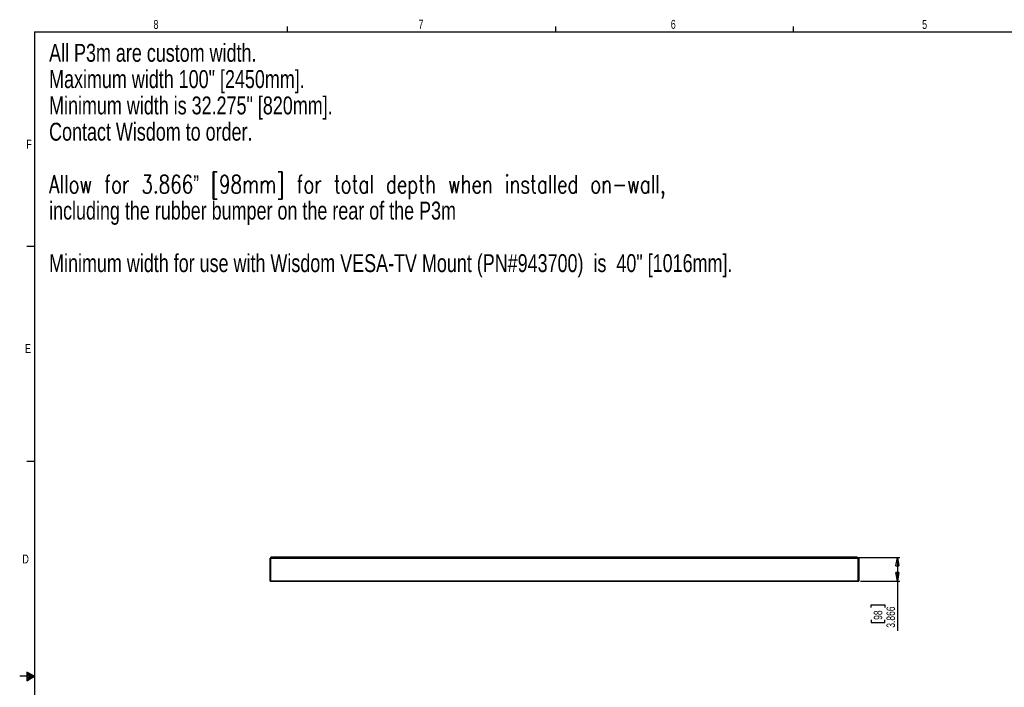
# Paper-space layout 'P3m-LR' of a CAD drawing. Header units: inches. Extents: x 0.3 to 33.8, y 0.2 to 21.7.
# Tile 21 of 57: x 0.3 to 16.3, y 10.7 to 21.6. Entities that reach past the tile are written whole.
import ezdxf

# ---------------------------------------------------------------- set-up
doc = ezdxf.new("R2010")
doc.units = ezdxf.units.IN
doc.header["$MEASUREMENT"] = 0
doc.layers.add('BORDERS', color=7, linetype='Continuous')
doc.styles.add('SLDTEXTSTYLE0', font='TXT', dxfattribs={"width": 0.75})
doc.styles.add('SLDTEXTSTYLE1', font='TXT', dxfattribs={"width": 0.75, "bigfont": 'bigfont'})
doc.dimstyles.new('SLDDIMSTYLE1', dxfattribs={"dimtxt": 0.137795, "dimasz": 0.14, "dimexe": 0, "dimexo": 0.0625, "dimgap": 0.034449, "dimtad": 1, "dimdec": 3, "dimlfac": 10, "dimrnd": 1e-09, "dimzin": 12, "dimdsep": 46, "dimtxsty": 'SLDTEXTSTYLE0', "dimblk1": 'CLOSED', "dimblk2": 'CLOSED', "dimsah": 1, "dimcen": 0.09, "dimadec": 0, "dimazin": 3, "dimtfac": 1, "dimtdec": 3, "dimtofl": 0, "dimtmove": 0, "dimatfit": 3, "dimldrblk": 'CLOSED', "dimfxl": 0, "dimfrac": 2, "dimtolj": 1, "dimtzin": 12, "dimarcsym": 0})

# ---------------------------------------------------------------- blocks, each defined once
blk = doc.blocks.new('SW_NOTE_0_14')
at = {"layer": 'BORDERS', "color": 0, "char_height": 0.29167, "attachment_point": 1}
for s, insert, style in [('All P3m are custom width.', (0, 0.376), 'SLDTEXTSTYLE0'), ('Maximum width 100" [2450mm].', (0, -0.052), 'SLDTEXTSTYLE0'), ('Minimum width is 32.275" [820mm].', (0, -0.481), 'SLDTEXTSTYLE0'), ('Contact Wisdom to order.', (0, -0.909), 'SLDTEXTSTYLE0'), ('Allow for 3.866” [98mm] for total depth when installed on-wall,', (0, -1.765), 'SLDTEXTSTYLE1'), ('including the rubber bumper on the rear of the P3m', (0, -2.194), 'SLDTEXTSTYLE0'), ('Minimum width for use with Wisdom VESA-TV Mount (PN#943700)  is  40" [1016mm].', (0, -3.05), 'SLDTEXTSTYLE0')]:
    blk.add_mtext(s, dxfattribs=dict(at, insert=insert, style=style))
blk = doc.blocks.new('_Closed')
at = {"color": 0, "linetype": 'ByBlock', "lineweight": -2}
for p, q in [((-1, 0.166667), (0, 0)), ((-1, 0.166667), (-1, -0.166667)), ((0, 0), (-1, -0.166667)), ((0, 0), (-1, 0))]:
    blk.add_line(p, q, dxfattribs=at)
blk = doc.blocks.new('_D_21')
at = {"layer": 'BORDERS'}
for p, q in [((13.948, 12.847), (14.631, 12.847)), ((14.591, 12.847), (14.591, 12.46)), ((13.991, 12.46), (14.631, 12.46)), ((14.591, 12.46), (14.591, 11.65)), ((14.166, 12.032), (14.166, 12.074)), ((14.166, 12.074), (14.385, 12.074)), ((14.385, 12.074), (14.385, 12.032)), ((14.166, 11.829), (14.166, 11.787)), ((14.166, 11.787), (14.385, 11.787)), ((14.385, 11.787), (14.385, 11.829))]:
    blk.add_line(p, q, dxfattribs=at)
at = {"layer": 'BORDERS', "xscale": 0.14, "yscale": 0.14}
for p, rotation in [((14.591, 12.847), 90.0000000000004), ((14.591, 12.46), 270.0000000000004)]:
    blk.add_blockref('_Closed', p, dxfattribs=dict(at, rotation=rotation))
at = {"layer": 'BORDERS', "char_height": 0.1378, "attachment_point": 1, "rotation": 90, "style": 'SLDTEXTSTYLE0'}
for s, insert in [('3.866', (14.414, 11.701)), ('98', (14.207, 11.829))]:
    blk.add_mtext(s, dxfattribs=dict(at, insert=insert))

psp = doc.layouts.new('P3m-LR')

# ---------------------------------------------------------------- linework, layer by layer
at = {"color": 7, "linetype": 'Continuous', "lineweight": 25}
for p, q in [((4.37575, 12.84709), (4.37698, 12.83298)), ((4.37904, 12.84581), (4.37836, 12.84767)), ((4.38743, 12.84767), (4.38675, 12.84581)), ((4.39064, 12.84581), (4.38996, 12.84767)), ((4.39835, 12.84581), (4.39903, 12.84767)), ((4.40156, 12.84767), (4.40224, 12.84581)), ((4.40995, 12.84581), (4.41063, 12.84767)), ((4.41324, 12.84709), (4.41201, 12.83298)), ((13.90837, 12.84856), (4.41437, 12.84856)), ((4.41437, 12.84856), (4.41437, 12.84709)), ((4.41437, 12.84709), (13.90837, 12.84709)), ((4.41437, 12.84709), (4.41437, 12.83298)), ((13.90837, 12.84856), (13.90837, 12.84709)), ((13.90837, 12.84709), (13.90837, 12.83298)), ((13.9095, 12.84709), (13.91073, 12.83298)), ((13.91279, 12.84581), (13.91211, 12.84767)), ((13.92118, 12.84767), (13.9205, 12.84581)), ((13.92439, 12.84581), (13.92371, 12.84767)), ((13.9321, 12.84581), (13.93278, 12.84767)), ((13.93531, 12.84767), (13.93599, 12.84581)), ((13.9437, 12.84581), (13.94438, 12.84767)), ((13.94699, 12.84709), (13.94576, 12.83298)), ((4.36137, 12.46148), (4.36137, 12.83198)), ((4.37074, 12.83198), (4.36137, 12.83198)), ((4.36237, 12.83298), (4.37074, 12.83298)), ((4.37074, 12.83198), (4.37074, 12.83298)), ((4.37074, 12.83298), (4.37137, 12.83298)), ((4.37074, 12.83198), (4.37074, 12.46148)), ((4.37137, 12.83198), (4.37074, 12.83198)), ((4.37137, 12.83298), (4.37137, 12.83198)), ((4.37137, 12.83298), (13.95137, 12.83298)), ((4.37137, 12.83198), (4.37137, 12.83298)), ((4.37137, 12.46148), (4.37137, 12.83198)), ((13.95137, 12.83198), (4.37137, 12.83198)), ((4.37137, 12.83198), (4.37137, 12.46148)), ((13.95137, 12.83298), (13.95199, 12.83298)), ((13.95137, 12.83198), (13.95137, 12.83298)), ((13.95137, 12.83298), (13.95137, 12.83198)), ((13.95199, 12.83198), (13.95137, 12.83198)), ((13.95137, 12.83198), (13.95137, 12.46148)), ((13.95137, 12.83198), (13.95137, 12.46148)), ((13.95199, 12.83198), (13.95199, 12.83298)), ((13.95199, 12.83298), (13.96037, 12.83298)), ((13.96137, 12.83198), (13.95199, 12.83198)), ((13.95199, 12.46148), (13.95199, 12.83198)), ((13.96137, 12.83198), (13.96137, 12.46148)), ((4.36137, 12.46148), (4.37074, 12.46148)), ((4.37074, 12.46048), (4.36237, 12.46048)), ((4.37074, 12.46148), (4.37137, 12.46148)), ((4.37074, 12.46048), (4.37074, 12.46148)), ((4.37137, 12.46048), (4.37074, 12.46048)), ((4.37137, 12.46148), (4.37137, 12.46048)), ((4.37137, 12.46148), (13.95137, 12.46148)), ((4.37137, 12.46048), (4.37137, 12.46148)), ((13.95137, 12.46048), (4.37137, 12.46048)), ((13.95137, 12.46148), (13.95199, 12.46148)), ((13.95137, 12.46048), (13.95137, 12.46148)), ((13.95137, 12.46148), (13.95137, 12.46048)), ((13.95199, 12.46048), (13.95137, 12.46048)), ((13.95199, 12.46148), (13.96137, 12.46148)), ((13.95199, 12.46048), (13.95199, 12.46148)), ((13.96037, 12.46048), (13.95199, 12.46048))]:
    psp.add_line(p, q, dxfattribs=at)
for centre, radius, start, end in [((4.37709, 12.84721), 0.00135, 20, 185), ((4.38289, 12.84721), 0.0041, 200, 340), ((4.38869, 12.84721), 0.00135, 20, 160), ((4.39449, 12.84721), 0.0041, 200, 340), ((4.40029, 12.84721), 0.00135, 20, 160), ((4.40609, 12.84721), 0.0041, 200, 340), ((4.41189, 12.84721), 0.00135, 355, 160), ((13.91084, 12.84721), 0.00135, 20, 185), ((13.91664, 12.84721), 0.0041, 200, 340), ((13.92244, 12.84721), 0.00135, 20, 160), ((13.92824, 12.84721), 0.0041, 200, 340), ((13.93404, 12.84721), 0.00135, 20, 160), ((13.93984, 12.84721), 0.0041, 200, 340), ((13.94564, 12.84721), 0.00135, 355, 160), ((4.36237, 12.83198), 0.001, 90, 180), ((13.96037, 12.83198), 0.001, 0, 90), ((4.36237, 12.46148), 0.001, 180, 270), ((13.96037, 12.46148), 0.001, 270, 0)]:
    psp.add_arc(centre, radius, start, end, dxfattribs=at)
at = {"layer": 'BORDERS', "lineweight": 25}
for q in [(0.52288, 0.4106), (33.52288, 21.4106)]:
    psp.add_line((0.52288, 21.4106), q, dxfattribs=at)
at = {"layer": 'BORDERS'}
for p, q in [((4.64788, 21.4106), (4.64788, 21.4954)), ((9.02288, 21.4106), (9.02288, 21.4954)), ((12.89788, 21.4106), (12.89788, 21.4954)), ((0.52288, 17.9106), (0.39788, 17.9106)), ((0.52288, 14.4106), (0.39788, 14.4106)), ((0.39889, 10.97614), (0.39889, 10.83733)), ((0.52288, 10.9106), (0.39889, 10.97614)), ((0.39889, 10.95768), (0.52288, 10.9106)), ((0.39889, 10.93372), (0.52288, 10.9106)), ((0.52288, 10.9106), (0.27984, 10.9106)), ((0.39889, 10.83733), (0.52288, 10.9106)), ((0.39889, 10.86464), (0.52288, 10.9106)), ((0.39889, 10.89135), (0.52288, 10.9106))]:
    psp.add_line(p, q, dxfattribs=at)

# ---------------------------------------------------------------- block references
psp.add_blockref('SW_NOTE_0_14', (0.75945, 20.8364), dxfattribs=at)

# ---------------------------------------------------------------- texts
at = {"layer": 'BORDERS', "color": 7, "char_height": 0.14583, "attachment_point": 1, "style": 'SLDTEXTSTYLE0'}
for s, insert in [('8', (2.46034, 21.60153)), ('7', (6.78221, 21.60524)), ('6', (10.89654, 21.60339)), ('5', (14.99474, 21.60187)), ('F', (0.38867, 19.65016)), ('E', (0.366, 16.32211)), ('D', (0.32371, 12.89318))]:
    psp.add_mtext(s, dxfattribs=dict(at, insert=insert))

# ---------------------------------------------------------------- dimensions: what is measured, and where the dimension line sits
at = {"layer": 'BORDERS'}
dim = psp.add_linear_dim(base=(14.59129, 12.46048), p1=(13.90837, 12.84709), p2=(13.95137, 12.46048), angle=90, dimstyle='SLDDIMSTYLE1', dxfattribs=at)
dim.commit()
dim.dimension.update_dxf_attribs({"geometry": '_D_21', "text_midpoint": (14.59129, 11.93049), "dimtype": 160})

doc.saveas('drawing.dxf')
